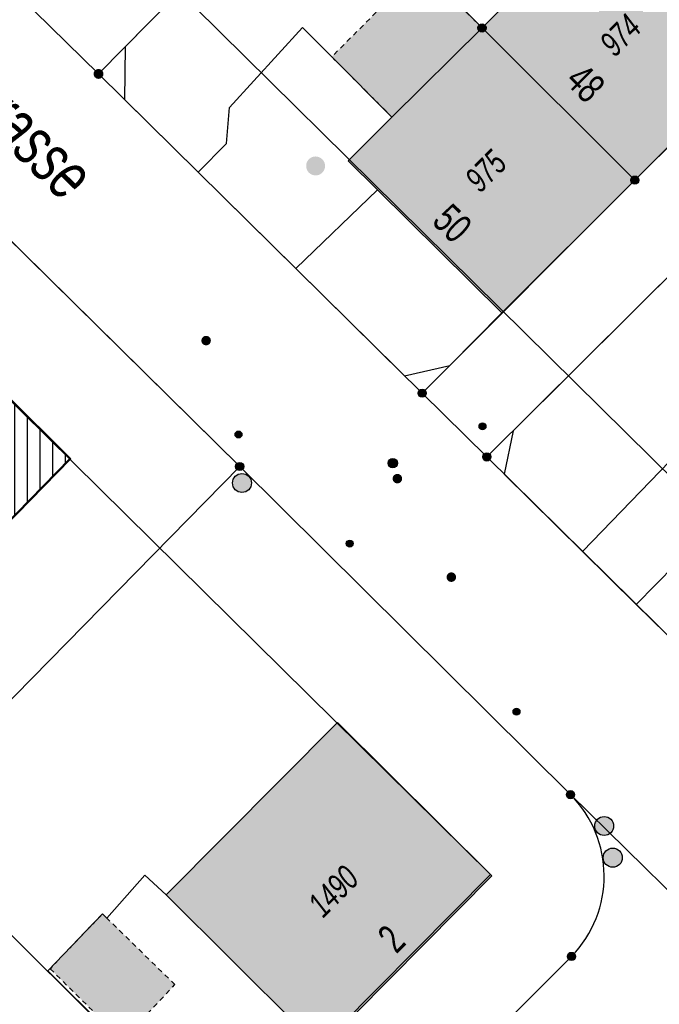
# Model space of a CAD drawing. Header units: metres. Extents: x 2695751 to 2696029, y 1260877 to 1261206.
# Tile 21 of 69: x 2695860 to 2695885, y 1260994 to 1261033. Entities that reach past the tile are written whole.
import ezdxf

# ---------------------------------------------------------------- set-up
doc = ezdxf.new("R2010")
doc.units = ezdxf.units.M
for name, pattern in [('AUSGEZOGEN', [0]), ('STRICHPUNKT2_S5', [0.96, 0.7, -0.26]), ('VERDECKT2_S2', [0.36, 0.2, -0.16])]:
    doc.linetypes.add(name, pattern=pattern)
doc.layers.add('Abbruch Allgemein', color=2, linetype='STRICHPUNKT2_S5', lineweight=50)
doc.layers.add('Abbruch Konstruktion', color=2, linetype='STRICHPUNKT2_S5', lineweight=50)
for name, color, linetype in [('AV_Flächen (EO)', 7, 'AUSGEZOGEN'), ('AV_Gebäudeflächen (BB)', 7, 'AUSGEZOGEN'), ('AV_Gebäudeflächen (EO)', 7, 'AUSGEZOGEN'), ('AV_Haus-Nr.', 7, 'AUSGEZOGEN'), ('AV_Linien (BB)', 7, 'AUSGEZOGEN'), ('AV_Strassennamen', 7, 'AUSGEZOGEN'), ('AV_Versicherung-Nr.', 7, 'AUSGEZOGEN'), ('Liegenschaftsgrenzen', 7, 'AUSGEZOGEN'), ('PFAV', 255, 'AUSGEZOGEN'), ('PFAW', 255, 'AUSGEZOGEN'), ('PFEW', 255, 'AUSGEZOGEN'), ('PFGA', 255, 'AUSGEZOGEN'), ('PFWA', 255, 'AUSGEZOGEN'), ('RAEW', 8, 'AUSGEZOGEN'), ('RP_Abstandslinie', 7, 'AUSGEZOGEN')]:
    doc.layers.add(name, color=color, linetype=linetype)
doc.styles.add('ARIAL', font='arial.ttf')

msp = doc.modelspace()

# ---------------------------------------------------------------- hatches: boundary and pattern name
at = {"layer": 'Abbruch Konstruktion', "lineweight": 25, "transparency": 33554687}
h = msp.add_hatch(dxfattribs=at)
h.set_pattern_fill('SCHRAFFUR_634', color=256, scale=0.2, angle=45, style=0, pattern_type=2)
h.set_pattern_definition([(90, (2695855, 1261000), (-1, 6e-17), []), (90, (2695854.5, 1261000), (-1, 6e-17), [])])
h.paths.add_polyline_path([(2695850.636, 1261014.777), (2695855.861, 1261009.618), (2695861.689, 1261015.574), (2695856.492, 1261020.735)], flags=0)
at = {"layer": 'AV_Gebäudeflächen (BB)', "true_color": 0xd2d2d2, "transparency": 33554687}
for points in [[(2695877.99, 1261032.62), (2695884.04, 1261026.6), (2695889.371, 1261031.902), (2695883.299, 1261037.969)], [(2695884.04, 1261026.6), (2695877.99, 1261032.62), (2695874.424, 1261029.095), (2695872.692, 1261027.363), (2695873.851, 1261026.216), (2695878.775, 1261021.343)], [(2695865.485, 1260998.327), (2695871.613, 1260992.249), (2695878.385, 1260999.077), (2695872.266, 1261005.14)]]:
    msp.add_hatch(color=254, dxfattribs=at).paths.add_polyline_path(points)
at = {"layer": 'AV_Gebäudeflächen (EO)', "true_color": 0xebebeb, "transparency": 33554687}
for points in [[(2695874.424, 1261029.095), (2695877.99, 1261032.62), (2695875.582, 1261035.024), (2695872.042, 1261031.478)], [(2695863.749, 1260992.582), (2695865.835, 1260994.774), (2695863.139, 1260997.41), (2695862.967, 1260997.578), (2695860.893, 1260995.406)]]:
    msp.add_hatch(color=7, dxfattribs=at).paths.add_polyline_path(points)
at = {"layer": 'PFAV', "transparency": 33554687}
for points in [[(2695878.152, 1261032.62), (2695878.149, 1261032.653), (2695878.139, 1261032.684), (2695878.123, 1261032.713), (2695878.102, 1261032.738), (2695878.076, 1261032.758), (2695878.046, 1261032.772), (2695878.015, 1261032.781), (2695877.982, 1261032.782), (2695877.949, 1261032.777), (2695877.918, 1261032.766), (2695877.891, 1261032.749), (2695877.867, 1261032.726), (2695877.848, 1261032.699), (2695877.835, 1261032.669), (2695877.828, 1261032.636), (2695877.828, 1261032.604), (2695877.835, 1261032.571), (2695877.848, 1261032.541), (2695877.867, 1261032.514), (2695877.891, 1261032.491), (2695877.918, 1261032.474), (2695877.949, 1261032.463), (2695877.982, 1261032.458), (2695878.015, 1261032.459), (2695878.046, 1261032.468), (2695878.076, 1261032.482), (2695878.102, 1261032.502), (2695878.123, 1261032.527), (2695878.139, 1261032.556), (2695878.149, 1261032.587)], [(2695863.005, 1261030.8), (2695863.001, 1261030.839), (2695862.989, 1261030.877), (2695862.97, 1261030.911), (2695862.944, 1261030.941), (2695862.913, 1261030.965), (2695862.878, 1261030.983), (2695862.84, 1261030.993), (2695862.8, 1261030.995), (2695862.761, 1261030.989), (2695862.724, 1261030.975), (2695862.691, 1261030.954), (2695862.662, 1261030.927), (2695862.64, 1261030.895), (2695862.624, 1261030.858), (2695862.616, 1261030.82), (2695862.616, 1261030.78), (2695862.624, 1261030.742), (2695862.64, 1261030.705), (2695862.662, 1261030.673), (2695862.691, 1261030.646), (2695862.724, 1261030.625), (2695862.761, 1261030.611), (2695862.8, 1261030.605), (2695862.84, 1261030.607), (2695862.878, 1261030.617), (2695862.913, 1261030.635), (2695862.944, 1261030.659), (2695862.97, 1261030.689), (2695862.989, 1261030.723), (2695863.001, 1261030.761)], [(2695884.202, 1261026.6), (2695884.199, 1261026.633), (2695884.189, 1261026.664), (2695884.173, 1261026.693), (2695884.152, 1261026.718), (2695884.126, 1261026.738), (2695884.096, 1261026.752), (2695884.065, 1261026.761), (2695884.032, 1261026.762), (2695883.999, 1261026.757), (2695883.968, 1261026.746), (2695883.941, 1261026.729), (2695883.917, 1261026.706), (2695883.898, 1261026.679), (2695883.885, 1261026.649), (2695883.878, 1261026.616), (2695883.878, 1261026.584), (2695883.885, 1261026.551), (2695883.898, 1261026.521), (2695883.917, 1261026.494), (2695883.941, 1261026.471), (2695883.968, 1261026.454), (2695883.999, 1261026.443), (2695884.032, 1261026.438), (2695884.065, 1261026.439), (2695884.096, 1261026.448), (2695884.126, 1261026.462), (2695884.152, 1261026.482), (2695884.173, 1261026.507), (2695884.189, 1261026.536), (2695884.199, 1261026.567)], [(2695875.782, 1261018.17), (2695875.779, 1261018.203), (2695875.769, 1261018.234), (2695875.753, 1261018.263), (2695875.732, 1261018.288), (2695875.706, 1261018.308), (2695875.676, 1261018.322), (2695875.645, 1261018.331), (2695875.612, 1261018.332), (2695875.579, 1261018.327), (2695875.548, 1261018.316), (2695875.521, 1261018.299), (2695875.497, 1261018.276), (2695875.478, 1261018.249), (2695875.465, 1261018.219), (2695875.458, 1261018.186), (2695875.458, 1261018.154), (2695875.465, 1261018.121), (2695875.478, 1261018.091), (2695875.497, 1261018.064), (2695875.521, 1261018.041), (2695875.548, 1261018.024), (2695875.579, 1261018.013), (2695875.612, 1261018.008), (2695875.645, 1261018.009), (2695875.676, 1261018.018), (2695875.706, 1261018.032), (2695875.732, 1261018.052), (2695875.753, 1261018.077), (2695875.769, 1261018.106), (2695875.779, 1261018.137)], [(2695878.342, 1261015.65), (2695878.339, 1261015.683), (2695878.329, 1261015.714), (2695878.313, 1261015.743), (2695878.292, 1261015.768), (2695878.266, 1261015.788), (2695878.236, 1261015.802), (2695878.205, 1261015.811), (2695878.172, 1261015.812), (2695878.139, 1261015.807), (2695878.108, 1261015.796), (2695878.081, 1261015.779), (2695878.057, 1261015.756), (2695878.038, 1261015.729), (2695878.025, 1261015.699), (2695878.018, 1261015.666), (2695878.018, 1261015.634), (2695878.025, 1261015.601), (2695878.038, 1261015.571), (2695878.057, 1261015.544), (2695878.081, 1261015.521), (2695878.108, 1261015.504), (2695878.139, 1261015.493), (2695878.172, 1261015.488), (2695878.205, 1261015.489), (2695878.236, 1261015.498), (2695878.266, 1261015.512), (2695878.292, 1261015.532), (2695878.313, 1261015.557), (2695878.329, 1261015.586), (2695878.339, 1261015.617)], [(2695868.562, 1261015.27), (2695868.559, 1261015.303), (2695868.549, 1261015.334), (2695868.533, 1261015.363), (2695868.512, 1261015.388), (2695868.486, 1261015.408), (2695868.456, 1261015.422), (2695868.425, 1261015.431), (2695868.392, 1261015.432), (2695868.359, 1261015.427), (2695868.328, 1261015.416), (2695868.301, 1261015.399), (2695868.277, 1261015.376), (2695868.258, 1261015.349), (2695868.245, 1261015.319), (2695868.238, 1261015.286), (2695868.238, 1261015.254), (2695868.245, 1261015.221), (2695868.258, 1261015.191), (2695868.277, 1261015.164), (2695868.301, 1261015.141), (2695868.328, 1261015.124), (2695868.359, 1261015.113), (2695868.392, 1261015.108), (2695868.425, 1261015.109), (2695868.456, 1261015.118), (2695868.486, 1261015.132), (2695868.512, 1261015.152), (2695868.533, 1261015.177), (2695868.549, 1261015.206), (2695868.559, 1261015.237)], [(2695881.652, 1261002.29), (2695881.649, 1261002.323), (2695881.639, 1261002.354), (2695881.623, 1261002.383), (2695881.602, 1261002.408), (2695881.576, 1261002.428), (2695881.546, 1261002.442), (2695881.515, 1261002.451), (2695881.482, 1261002.452), (2695881.449, 1261002.447), (2695881.418, 1261002.436), (2695881.391, 1261002.419), (2695881.367, 1261002.396), (2695881.348, 1261002.369), (2695881.335, 1261002.339), (2695881.328, 1261002.306), (2695881.328, 1261002.274), (2695881.335, 1261002.241), (2695881.348, 1261002.211), (2695881.367, 1261002.184), (2695881.391, 1261002.161), (2695881.418, 1261002.144), (2695881.449, 1261002.133), (2695881.482, 1261002.128), (2695881.515, 1261002.129), (2695881.546, 1261002.138), (2695881.576, 1261002.152), (2695881.602, 1261002.172), (2695881.623, 1261002.197), (2695881.639, 1261002.226), (2695881.649, 1261002.257)], [(2695881.692, 1260995.89), (2695881.689, 1260995.923), (2695881.679, 1260995.954), (2695881.663, 1260995.983), (2695881.642, 1260996.008), (2695881.616, 1260996.028), (2695881.586, 1260996.042), (2695881.555, 1260996.051), (2695881.522, 1260996.052), (2695881.489, 1260996.047), (2695881.458, 1260996.036), (2695881.431, 1260996.019), (2695881.407, 1260995.996), (2695881.388, 1260995.969), (2695881.375, 1260995.939), (2695881.368, 1260995.906), (2695881.368, 1260995.874), (2695881.375, 1260995.841), (2695881.388, 1260995.811), (2695881.407, 1260995.784), (2695881.431, 1260995.761), (2695881.458, 1260995.744), (2695881.489, 1260995.733), (2695881.522, 1260995.728), (2695881.555, 1260995.729), (2695881.586, 1260995.738), (2695881.616, 1260995.752), (2695881.642, 1260995.772), (2695881.663, 1260995.797), (2695881.679, 1260995.826), (2695881.689, 1260995.857)]]:
    msp.add_hatch(color=7, dxfattribs=at).paths.add_polyline_path(points)
at = {"layer": 'PFAW', "lineweight": 25, "transparency": 33554687}
for points in [[(2695871.778, 1261027.16), (2695871.77, 1261027.235), (2695871.748, 1261027.308), (2695871.711, 1261027.374), (2695871.661, 1261027.432), (2695871.601, 1261027.478), (2695871.533, 1261027.512), (2695871.46, 1261027.531), (2695871.384, 1261027.535), (2695871.309, 1261027.523), (2695871.238, 1261027.497), (2695871.173, 1261027.457), (2695871.118, 1261027.404), (2695871.075, 1261027.342), (2695871.045, 1261027.272), (2695871.03, 1261027.198), (2695871.03, 1261027.122), (2695871.045, 1261027.048), (2695871.075, 1261026.978), (2695871.118, 1261026.916), (2695871.173, 1261026.863), (2695871.238, 1261026.823), (2695871.309, 1261026.797), (2695871.384, 1261026.785), (2695871.46, 1261026.789), (2695871.533, 1261026.808), (2695871.601, 1261026.842), (2695871.661, 1261026.888), (2695871.711, 1261026.946), (2695871.748, 1261027.012), (2695871.77, 1261027.085)], [(2695863.085, 1260995.938), (2695863.077, 1260996.013), (2695863.055, 1260996.086), (2695863.018, 1260996.152), (2695862.968, 1260996.21), (2695862.908, 1260996.256), (2695862.84, 1260996.29), (2695862.767, 1260996.309), (2695862.691, 1260996.313), (2695862.616, 1260996.301), (2695862.545, 1260996.275), (2695862.48, 1260996.235), (2695862.425, 1260996.182), (2695862.382, 1260996.12), (2695862.352, 1260996.05), (2695862.337, 1260995.976), (2695862.337, 1260995.9), (2695862.352, 1260995.826), (2695862.382, 1260995.756), (2695862.425, 1260995.694), (2695862.48, 1260995.641), (2695862.545, 1260995.601), (2695862.616, 1260995.575), (2695862.691, 1260995.563), (2695862.767, 1260995.567), (2695862.84, 1260995.586), (2695862.908, 1260995.62), (2695862.968, 1260995.666), (2695863.018, 1260995.724), (2695863.055, 1260995.79), (2695863.077, 1260995.863)]]:
    msp.add_hatch(color=7, dxfattribs=at).paths.add_polyline_path(points)
at = {"layer": 'PFAW', "transparency": 33554687}
msp.add_hatch(color=253, dxfattribs=at).paths.add_polyline_path([(2695883.543, 1260999.796), (2695883.535, 1260999.872), (2695883.512, 1260999.945), (2695883.475, 1261000.012), (2695883.425, 1261000.071), (2695883.364, 1261000.118), (2695883.295, 1261000.151), (2695883.221, 1261000.171), (2695883.145, 1261000.174), (2695883.069, 1261000.163), (2695882.997, 1261000.136), (2695882.932, 1261000.096), (2695882.876, 1261000.043), (2695882.833, 1260999.98), (2695882.802, 1260999.909), (2695882.787, 1260999.834), (2695882.787, 1260999.758), (2695882.802, 1260999.683), (2695882.833, 1260999.612), (2695882.876, 1260999.549), (2695882.932, 1260999.496), (2695882.997, 1260999.456), (2695883.069, 1260999.429), (2695883.145, 1260999.418), (2695883.221, 1260999.421), (2695883.295, 1260999.441), (2695883.364, 1260999.474), (2695883.425, 1260999.521), (2695883.475, 1260999.58), (2695883.512, 1260999.647), (2695883.535, 1260999.72)])
at = {"layer": 'PFEW', "transparency": 33554687}
msp.add_hatch(color=7, dxfattribs=at).paths.add_polyline_path([(2695868.864, 1261014.619), (2695868.856, 1261014.694), (2695868.834, 1261014.767), (2695868.797, 1261014.833), (2695868.747, 1261014.891), (2695868.687, 1261014.937), (2695868.619, 1261014.971), (2695868.546, 1261014.99), (2695868.47, 1261014.994), (2695868.395, 1261014.982), (2695868.324, 1261014.956), (2695868.259, 1261014.916), (2695868.204, 1261014.863), (2695868.161, 1261014.801), (2695868.131, 1261014.731), (2695868.116, 1261014.657), (2695868.116, 1261014.581), (2695868.131, 1261014.507), (2695868.161, 1261014.437), (2695868.204, 1261014.375), (2695868.259, 1261014.322), (2695868.324, 1261014.282), (2695868.395, 1261014.256), (2695868.47, 1261014.244), (2695868.546, 1261014.248), (2695868.619, 1261014.267), (2695868.687, 1261014.301), (2695868.747, 1261014.347), (2695868.797, 1261014.405), (2695868.834, 1261014.471), (2695868.856, 1261014.544)])
at = {"layer": 'PFGA', "transparency": 33554687}
msp.add_hatch(color=7, dxfattribs=at).paths.add_polyline_path([(2695874.591, 1261015.535), (2695874.562, 1261015.559), (2695874.529, 1261015.577), (2695874.492, 1261015.587), (2695874.454, 1261015.59), (2695874.417, 1261015.586), (2695874.381, 1261015.574), (2695874.348, 1261015.555), (2695874.32, 1261015.53), (2695874.297, 1261015.499), (2695874.281, 1261015.465), (2695874.272, 1261015.428), (2695874.271, 1261015.39), (2695874.277, 1261015.353), (2695874.291, 1261015.317), (2695874.312, 1261015.285), (2695874.339, 1261015.258), (2695874.37, 1261015.237), (2695874.405, 1261015.223), (2695874.443, 1261015.216), (2695874.481, 1261015.217), (2695874.518, 1261015.225), (2695874.552, 1261015.241), (2695874.583, 1261015.263), (2695874.608, 1261015.291), (2695874.628, 1261015.324), (2695874.64, 1261015.359), (2695874.645, 1261015.397), (2695874.643, 1261015.435), (2695874.633, 1261015.471), (2695874.615, 1261015.505)])
at = {"layer": 'PFWA', "transparency": 33554687}
for points in [[(2695867.205, 1261020.123), (2695867.217, 1261020.137), (2695867.228, 1261020.153), (2695867.237, 1261020.169), (2695867.245, 1261020.187), (2695867.25, 1261020.205), (2695867.254, 1261020.223), (2695867.256, 1261020.242), (2695867.256, 1261020.261), (2695867.254, 1261020.28), (2695867.251, 1261020.299), (2695867.245, 1261020.317), (2695867.237, 1261020.334), (2695867.228, 1261020.351), (2695867.217, 1261020.367), (2695867.205, 1261020.381), (2695867.191, 1261020.394), (2695867.176, 1261020.406), (2695867.16, 1261020.416), (2695867.143, 1261020.424), (2695867.125, 1261020.431), (2695867.107, 1261020.436), (2695867.088, 1261020.439), (2695867.069, 1261020.439), (2695867.05, 1261020.439), (2695867.032, 1261020.436), (2695867.013, 1261020.431), (2695866.995, 1261020.424), (2695866.978, 1261020.416), (2695866.962, 1261020.406), (2695866.947, 1261020.394), (2695866.933, 1261020.381), (2695866.921, 1261020.367), (2695866.91, 1261020.351), (2695866.901, 1261020.335), (2695866.893, 1261020.317), (2695866.888, 1261020.299), (2695866.884, 1261020.281), (2695866.882, 1261020.262), (2695866.882, 1261020.243), (2695866.884, 1261020.224), (2695866.887, 1261020.205), (2695866.893, 1261020.187), (2695866.901, 1261020.17), (2695866.91, 1261020.153), (2695866.921, 1261020.137), (2695866.933, 1261020.123), (2695866.947, 1261020.11), (2695866.962, 1261020.098), (2695866.978, 1261020.088), (2695866.995, 1261020.08), (2695867.013, 1261020.073), (2695867.031, 1261020.068), (2695867.05, 1261020.065), (2695867.069, 1261020.065), (2695867.088, 1261020.065), (2695867.106, 1261020.068), (2695867.125, 1261020.073), (2695867.143, 1261020.08), (2695867.16, 1261020.088), (2695867.176, 1261020.098), (2695867.191, 1261020.11)], [(2695874.77, 1261014.655), (2695874.782, 1261014.669), (2695874.794, 1261014.684), (2695874.804, 1261014.701), (2695874.812, 1261014.718), (2695874.818, 1261014.736), (2695874.823, 1261014.754), (2695874.826, 1261014.773), (2695874.826, 1261014.792), (2695874.825, 1261014.811), (2695874.822, 1261014.83), (2695874.817, 1261014.848), (2695874.811, 1261014.866), (2695874.802, 1261014.883), (2695874.792, 1261014.899), (2695874.78, 1261014.914), (2695874.767, 1261014.927), (2695874.752, 1261014.939), (2695874.737, 1261014.95), (2695874.72, 1261014.959), (2695874.702, 1261014.966), (2695874.684, 1261014.972), (2695874.666, 1261014.976), (2695874.647, 1261014.977), (2695874.628, 1261014.977), (2695874.609, 1261014.975), (2695874.59, 1261014.971), (2695874.572, 1261014.965), (2695874.555, 1261014.958), (2695874.538, 1261014.948), (2695874.523, 1261014.937), (2695874.508, 1261014.925), (2695874.496, 1261014.911), (2695874.484, 1261014.896), (2695874.474, 1261014.879), (2695874.466, 1261014.862), (2695874.46, 1261014.844), (2695874.455, 1261014.826), (2695874.452, 1261014.807), (2695874.452, 1261014.788), (2695874.453, 1261014.769), (2695874.456, 1261014.75), (2695874.461, 1261014.732), (2695874.467, 1261014.714), (2695874.476, 1261014.697), (2695874.486, 1261014.681), (2695874.498, 1261014.666), (2695874.511, 1261014.653), (2695874.526, 1261014.641), (2695874.541, 1261014.63), (2695874.558, 1261014.621), (2695874.576, 1261014.614), (2695874.594, 1261014.608), (2695874.612, 1261014.604), (2695874.631, 1261014.603), (2695874.65, 1261014.603), (2695874.669, 1261014.605), (2695874.688, 1261014.609), (2695874.706, 1261014.615), (2695874.723, 1261014.622), (2695874.74, 1261014.632), (2695874.755, 1261014.643)], [(2695876.908, 1261010.762), (2695876.921, 1261010.776), (2695876.932, 1261010.791), (2695876.941, 1261010.808), (2695876.949, 1261010.825), (2695876.955, 1261010.843), (2695876.96, 1261010.861), (2695876.962, 1261010.88), (2695876.962, 1261010.899), (2695876.961, 1261010.918), (2695876.958, 1261010.937), (2695876.952, 1261010.955), (2695876.945, 1261010.973), (2695876.936, 1261010.989), (2695876.926, 1261011.005), (2695876.914, 1261011.02), (2695876.9, 1261011.033), (2695876.886, 1261011.045), (2695876.87, 1261011.056), (2695876.853, 1261011.065), (2695876.835, 1261011.072), (2695876.817, 1261011.077), (2695876.798, 1261011.08), (2695876.779, 1261011.081), (2695876.76, 1261011.081), (2695876.742, 1261011.078), (2695876.723, 1261011.074), (2695876.705, 1261011.068), (2695876.688, 1261011.06), (2695876.672, 1261011.05), (2695876.656, 1261011.039), (2695876.642, 1261011.026), (2695876.629, 1261011.012), (2695876.618, 1261010.997), (2695876.609, 1261010.98), (2695876.601, 1261010.963), (2695876.595, 1261010.945), (2695876.59, 1261010.927), (2695876.588, 1261010.908), (2695876.588, 1261010.889), (2695876.589, 1261010.87), (2695876.592, 1261010.851), (2695876.598, 1261010.833), (2695876.605, 1261010.815), (2695876.614, 1261010.799), (2695876.624, 1261010.783), (2695876.636, 1261010.768), (2695876.65, 1261010.755), (2695876.664, 1261010.743), (2695876.68, 1261010.732), (2695876.697, 1261010.723), (2695876.715, 1261010.716), (2695876.733, 1261010.711), (2695876.752, 1261010.708), (2695876.771, 1261010.707), (2695876.79, 1261010.707), (2695876.808, 1261010.71), (2695876.827, 1261010.714), (2695876.845, 1261010.72), (2695876.862, 1261010.728), (2695876.878, 1261010.738), (2695876.894, 1261010.749)], [(2695882.663, 1261000.711), (2695882.734, 1261000.685), (2695882.809, 1261000.674), (2695882.885, 1261000.679), (2695882.958, 1261000.698), (2695883.026, 1261000.732), (2695883.086, 1261000.779), (2695883.135, 1261000.837), (2695883.171, 1261000.903), (2695883.194, 1261000.976), (2695883.201, 1261001.051), (2695883.193, 1261001.127), (2695883.17, 1261001.199), (2695883.133, 1261001.265), (2695883.083, 1261001.322), (2695883.023, 1261001.368), (2695882.954, 1261001.401), (2695882.881, 1261001.42), (2695882.805, 1261001.423), (2695882.73, 1261001.411), (2695882.659, 1261001.385), (2695882.595, 1261001.344), (2695882.54, 1261001.292), (2695882.497, 1261001.229), (2695882.468, 1261001.159), (2695882.453, 1261001.085), (2695882.453, 1261001.009), (2695882.469, 1261000.935), (2695882.499, 1261000.865), (2695882.543, 1261000.803), (2695882.598, 1261000.751)]]:
    msp.add_hatch(color=7, dxfattribs=at).paths.add_polyline_path(points)
at = {"layer": 'RAEW', "transparency": 33554687}
for points in [[(2695877.872, 1261016.858), (2695877.872, 1261016.844), (2695877.874, 1261016.83), (2695877.878, 1261016.817), (2695877.883, 1261016.804), (2695877.889, 1261016.791), (2695877.896, 1261016.779), (2695877.905, 1261016.768), (2695877.914, 1261016.758), (2695877.925, 1261016.749), (2695877.936, 1261016.741), (2695877.948, 1261016.735), (2695877.961, 1261016.729), (2695877.975, 1261016.725), (2695877.988, 1261016.722), (2695878.002, 1261016.721), (2695878.016, 1261016.721), (2695878.03, 1261016.722), (2695878.043, 1261016.725), (2695878.057, 1261016.729), (2695878.07, 1261016.735), (2695878.082, 1261016.741), (2695878.093, 1261016.749), (2695878.104, 1261016.758), (2695878.113, 1261016.768), (2695878.122, 1261016.779), (2695878.129, 1261016.791), (2695878.135, 1261016.804), (2695878.14, 1261016.817), (2695878.144, 1261016.83), (2695878.146, 1261016.844), (2695878.146, 1261016.858), (2695878.146, 1261016.872), (2695878.144, 1261016.886), (2695878.14, 1261016.899), (2695878.135, 1261016.912), (2695878.129, 1261016.925), (2695878.122, 1261016.937), (2695878.113, 1261016.948), (2695878.104, 1261016.958), (2695878.093, 1261016.967), (2695878.082, 1261016.975), (2695878.07, 1261016.981), (2695878.057, 1261016.987), (2695878.043, 1261016.991), (2695878.03, 1261016.994), (2695878.016, 1261016.995), (2695878.002, 1261016.995), (2695877.988, 1261016.994), (2695877.975, 1261016.991), (2695877.961, 1261016.987), (2695877.948, 1261016.981), (2695877.936, 1261016.975), (2695877.925, 1261016.967), (2695877.914, 1261016.958), (2695877.905, 1261016.948), (2695877.896, 1261016.937), (2695877.889, 1261016.925), (2695877.883, 1261016.912), (2695877.878, 1261016.899), (2695877.874, 1261016.886), (2695877.872, 1261016.872)], [(2695868.214, 1261016.536), (2695868.214, 1261016.522), (2695868.216, 1261016.508), (2695868.22, 1261016.495), (2695868.225, 1261016.482), (2695868.231, 1261016.469), (2695868.238, 1261016.457), (2695868.247, 1261016.446), (2695868.256, 1261016.436), (2695868.267, 1261016.427), (2695868.278, 1261016.419), (2695868.29, 1261016.413), (2695868.303, 1261016.407), (2695868.317, 1261016.403), (2695868.33, 1261016.4), (2695868.344, 1261016.399), (2695868.358, 1261016.399), (2695868.372, 1261016.4), (2695868.385, 1261016.403), (2695868.399, 1261016.407), (2695868.412, 1261016.413), (2695868.424, 1261016.419), (2695868.435, 1261016.427), (2695868.446, 1261016.436), (2695868.455, 1261016.446), (2695868.464, 1261016.457), (2695868.471, 1261016.469), (2695868.477, 1261016.482), (2695868.482, 1261016.495), (2695868.486, 1261016.508), (2695868.488, 1261016.522), (2695868.488, 1261016.536), (2695868.488, 1261016.55), (2695868.486, 1261016.564), (2695868.482, 1261016.577), (2695868.477, 1261016.59), (2695868.471, 1261016.603), (2695868.464, 1261016.615), (2695868.455, 1261016.626), (2695868.446, 1261016.636), (2695868.435, 1261016.645), (2695868.424, 1261016.653), (2695868.412, 1261016.659), (2695868.399, 1261016.665), (2695868.385, 1261016.669), (2695868.372, 1261016.672), (2695868.358, 1261016.673), (2695868.344, 1261016.673), (2695868.33, 1261016.672), (2695868.317, 1261016.669), (2695868.303, 1261016.665), (2695868.29, 1261016.659), (2695868.278, 1261016.653), (2695868.267, 1261016.645), (2695868.256, 1261016.636), (2695868.247, 1261016.626), (2695868.238, 1261016.615), (2695868.231, 1261016.603), (2695868.225, 1261016.59), (2695868.22, 1261016.577), (2695868.216, 1261016.564), (2695868.214, 1261016.55)], [(2695868.351, 1261016.673), (2695868.337, 1261016.673), (2695868.323, 1261016.671), (2695868.31, 1261016.667), (2695868.297, 1261016.662), (2695868.284, 1261016.656), (2695868.272, 1261016.649), (2695868.261, 1261016.64), (2695868.251, 1261016.631), (2695868.242, 1261016.62), (2695868.234, 1261016.609), (2695868.228, 1261016.597), (2695868.222, 1261016.584), (2695868.218, 1261016.57), (2695868.215, 1261016.557), (2695868.214, 1261016.543), (2695868.214, 1261016.529), (2695868.215, 1261016.515), (2695868.218, 1261016.502), (2695868.222, 1261016.488), (2695868.228, 1261016.475), (2695868.234, 1261016.463), (2695868.242, 1261016.452), (2695868.251, 1261016.441), (2695868.261, 1261016.432), (2695868.272, 1261016.423), (2695868.284, 1261016.416), (2695868.297, 1261016.41), (2695868.31, 1261016.405), (2695868.323, 1261016.401), (2695868.337, 1261016.399), (2695868.351, 1261016.399), (2695868.365, 1261016.399), (2695868.379, 1261016.401), (2695868.392, 1261016.405), (2695868.405, 1261016.41), (2695868.418, 1261016.416), (2695868.43, 1261016.423), (2695868.441, 1261016.432), (2695868.451, 1261016.441), (2695868.46, 1261016.452), (2695868.468, 1261016.463), (2695868.474, 1261016.475), (2695868.48, 1261016.488), (2695868.484, 1261016.502), (2695868.487, 1261016.515), (2695868.488, 1261016.529), (2695868.488, 1261016.543), (2695868.487, 1261016.557), (2695868.484, 1261016.57), (2695868.48, 1261016.584), (2695868.474, 1261016.597), (2695868.468, 1261016.609), (2695868.46, 1261016.62), (2695868.451, 1261016.631), (2695868.441, 1261016.64), (2695868.43, 1261016.649), (2695868.418, 1261016.656), (2695868.405, 1261016.662), (2695868.392, 1261016.667), (2695868.379, 1261016.671), (2695868.365, 1261016.673)], [(2695872.616, 1261012.223), (2695872.616, 1261012.209), (2695872.618, 1261012.195), (2695872.622, 1261012.182), (2695872.627, 1261012.169), (2695872.633, 1261012.156), (2695872.64, 1261012.144), (2695872.649, 1261012.133), (2695872.658, 1261012.123), (2695872.669, 1261012.114), (2695872.68, 1261012.106), (2695872.692, 1261012.1), (2695872.705, 1261012.094), (2695872.719, 1261012.09), (2695872.732, 1261012.087), (2695872.746, 1261012.086), (2695872.76, 1261012.086), (2695872.774, 1261012.087), (2695872.787, 1261012.09), (2695872.801, 1261012.094), (2695872.814, 1261012.1), (2695872.826, 1261012.106), (2695872.837, 1261012.114), (2695872.848, 1261012.123), (2695872.857, 1261012.133), (2695872.866, 1261012.144), (2695872.873, 1261012.156), (2695872.879, 1261012.169), (2695872.884, 1261012.182), (2695872.888, 1261012.195), (2695872.89, 1261012.209), (2695872.89, 1261012.223), (2695872.89, 1261012.237), (2695872.888, 1261012.251), (2695872.884, 1261012.264), (2695872.879, 1261012.277), (2695872.873, 1261012.29), (2695872.866, 1261012.302), (2695872.857, 1261012.313), (2695872.848, 1261012.323), (2695872.837, 1261012.332), (2695872.826, 1261012.34), (2695872.814, 1261012.346), (2695872.801, 1261012.352), (2695872.787, 1261012.356), (2695872.774, 1261012.359), (2695872.76, 1261012.36), (2695872.746, 1261012.36), (2695872.732, 1261012.359), (2695872.719, 1261012.356), (2695872.705, 1261012.352), (2695872.692, 1261012.346), (2695872.68, 1261012.34), (2695872.669, 1261012.332), (2695872.658, 1261012.323), (2695872.649, 1261012.313), (2695872.64, 1261012.302), (2695872.633, 1261012.29), (2695872.627, 1261012.277), (2695872.622, 1261012.264), (2695872.618, 1261012.251), (2695872.616, 1261012.237)], [(2695879.218, 1261005.574), (2695879.218, 1261005.56), (2695879.22, 1261005.546), (2695879.224, 1261005.533), (2695879.229, 1261005.52), (2695879.235, 1261005.507), (2695879.242, 1261005.495), (2695879.251, 1261005.484), (2695879.26, 1261005.474), (2695879.271, 1261005.465), (2695879.282, 1261005.457), (2695879.294, 1261005.451), (2695879.307, 1261005.445), (2695879.321, 1261005.441), (2695879.334, 1261005.438), (2695879.348, 1261005.437), (2695879.362, 1261005.437), (2695879.376, 1261005.438), (2695879.389, 1261005.441), (2695879.403, 1261005.445), (2695879.416, 1261005.451), (2695879.428, 1261005.457), (2695879.439, 1261005.465), (2695879.45, 1261005.474), (2695879.459, 1261005.484), (2695879.468, 1261005.495), (2695879.475, 1261005.507), (2695879.481, 1261005.52), (2695879.486, 1261005.533), (2695879.49, 1261005.546), (2695879.492, 1261005.56), (2695879.492, 1261005.574), (2695879.492, 1261005.588), (2695879.49, 1261005.602), (2695879.486, 1261005.615), (2695879.481, 1261005.628), (2695879.475, 1261005.641), (2695879.468, 1261005.653), (2695879.459, 1261005.664), (2695879.45, 1261005.674), (2695879.439, 1261005.683), (2695879.428, 1261005.691), (2695879.416, 1261005.697), (2695879.403, 1261005.703), (2695879.389, 1261005.707), (2695879.376, 1261005.71), (2695879.362, 1261005.711), (2695879.348, 1261005.711), (2695879.334, 1261005.71), (2695879.321, 1261005.707), (2695879.307, 1261005.703), (2695879.294, 1261005.697), (2695879.282, 1261005.691), (2695879.271, 1261005.683), (2695879.26, 1261005.674), (2695879.251, 1261005.664), (2695879.242, 1261005.653), (2695879.235, 1261005.641), (2695879.229, 1261005.628), (2695879.224, 1261005.615), (2695879.22, 1261005.602), (2695879.218, 1261005.588)]]:
    msp.add_hatch(color=1, dxfattribs=at).paths.add_polyline_path(points)

# ---------------------------------------------------------------- linework, layer by layer
at = {"layer": 'Abbruch Allgemein', "linetype": 'AUSGEZOGEN', "transparency": 33554687}
msp.add_lwpolyline([(2695855.861, 1261009.618), (2695850.636, 1261014.777), (2695856.492, 1261020.735), (2695861.689, 1261015.574), (2695855.861, 1261009.618)], close=True, dxfattribs=at)
at = {"layer": 'AV_Flächen (EO)', "color": 7, "linetype": 'AUSGEZOGEN', "transparency": 33554687}
msp.add_line((2695874.424, 1261029.095), (2695877.99, 1261032.62), dxfattribs=at)
at = {"layer": 'AV_Flächen (EO)', "color": 7, "linetype": 'VERDECKT2_S2', "transparency": 33554687}
msp.add_lwpolyline([(2695877.99, 1261032.62), (2695875.582, 1261035.024), (2695872.042, 1261031.478), (2695874.424, 1261029.095)], dxfattribs=at)
msp.add_lwpolyline([(2695863.749, 1260992.582), (2695865.835, 1260994.774), (2695863.139, 1260997.41), (2695862.967, 1260997.578), (2695860.893, 1260995.406), (2695863.749, 1260992.582)], close=True, dxfattribs=at)
at = {"layer": 'AV_Linien (BB)', "color": 7, "linetype": 'AUSGEZOGEN', "transparency": 33554687}
for p, q in [((2695874.424, 1261029.095), (2695877.99, 1261032.62)), ((2695877.99, 1261032.62), (2695884.04, 1261026.6)), ((2695889.371, 1261031.902), (2695884.04, 1261026.6)), ((2695863.869, 1261031.876), (2695863.835, 1261029.789)), ((2695866.755, 1261026.91), (2695863.835, 1261029.789)), ((2695870.621, 1261023.098), (2695866.755, 1261026.91)), ((2695884.04, 1261026.6), (2695878.775, 1261021.343)), ((2695873.851, 1261026.216), (2695870.621, 1261023.098)), ((2695878.775, 1261021.343), (2695873.851, 1261026.216)), ((2695874.924, 1261018.856), (2695870.621, 1261023.098)), ((2695876.712, 1261019.263), (2695878.775, 1261021.343)), ((2695874.924, 1261018.856), (2695876.712, 1261019.263)), ((2695879.223, 1261016.686), (2695878.871, 1261014.969)), ((2695881.969, 1261011.915), (2695878.871, 1261014.969)), ((2695884.098, 1261009.816), (2695881.969, 1261011.915)), ((2695891.48, 1261002.54), (2695884.098, 1261009.816)), ((2695871.613, 1260992.249), (2695865.485, 1260998.327)), ((2695881.53, 1260995.89), (2695874.789, 1260989.168))]:
    msp.add_line(p, q, dxfattribs=at)
for points in [[(2695839.57, 1261043.66), (2695854.42, 1261029.04), (2695868.4, 1261015.27), (2695881.49, 1261002.29)], [(2695863.869, 1261031.876), (2695871.24, 1261039.36), (2695875.625, 1261043.758)], [(2695877.99, 1261032.62), (2695883.299, 1261037.969), (2695889.371, 1261031.902)], [(2695866.755, 1261026.91), (2695867.871, 1261028.043), (2695867.992, 1261029.468), (2695870.882, 1261032.638), (2695872.042, 1261031.478), (2695874.424, 1261029.095)], [(2695873.851, 1261026.216), (2695872.692, 1261027.363), (2695874.424, 1261029.095)], [(2695879.223, 1261016.686), (2695886.2, 1261023.62), (2695890.74, 1261028.14), (2695891.281, 1261028.681)], [(2695881.969, 1261011.915), (2695885.808, 1261015.881), (2695887.938, 1261013.726), (2695887.204, 1261012.976), (2695884.098, 1261009.816)], [(2695865.485, 1260998.327), (2695872.266, 1261005.14), (2695878.385, 1260999.077), (2695871.613, 1260992.249)], [(2695865.378, 1260985.993), (2695867.768, 1260988.395), (2695860.807, 1260995.316), (2695862.967, 1260997.578), (2695863.139, 1260997.41), (2695864.644, 1260999.105), (2695865.485, 1260998.327)]]:
    msp.add_lwpolyline(points, dxfattribs=at)
msp.add_arc((2695878.274, 1260999.07), 4.551, 315.6789, 45.0372, dxfattribs=at)
at = {"layer": 'Liegenschaftsgrenzen', "color": 7, "linetype": 'AUSGEZOGEN', "transparency": 33554687}
for p, q in [((2695871.24, 1261039.36), (2695862.81, 1261030.8)), ((2695860.27, 1261033.28), (2695862.81, 1261030.8)), ((2695862.81, 1261030.8), (2695875.62, 1261018.17)), ((2695854.42, 1261029.04), (2695868.4, 1261015.27)), ((2695875.62, 1261018.17), (2695884.04, 1261026.6)), ((2695886.2, 1261023.62), (2695878.18, 1261015.65)), ((2695875.62, 1261018.17), (2695878.18, 1261015.65)), ((2695878.18, 1261015.65), (2695891.48, 1261002.54)), ((2695868.4, 1261015.27), (2695854.71, 1261001.34)), ((2695881.49, 1261002.29), (2695868.4, 1261015.27)), ((2695881.49, 1261002.29), (2695892.2, 1260991.77)), ((2695854.71, 1261001.34), (2695870.9, 1260985.29)), ((2695870.9, 1260985.29), (2695881.53, 1260995.89))]:
    msp.add_line(p, q, dxfattribs=at)
for points in [[(2695884.04, 1261026.6), (2695877.99, 1261032.62), (2695871.24, 1261039.36)], [(2695892.87, 1261038.96), (2695892.88, 1261035.45), (2695884.04, 1261026.6)]]:
    msp.add_lwpolyline(points, dxfattribs=at)
msp.add_arc((2695878.274, 1260999.07), 4.551, 315.6789, 45.0372, dxfattribs=at)
at = {"layer": 'PFAV', "color": 7, "transparency": 33554687}
for centre in [(2695877.99, 1261032.62), (2695884.04, 1261026.6), (2695875.62, 1261018.17), (2695878.18, 1261015.65), (2695868.4, 1261015.27), (2695881.49, 1261002.29), (2695881.53, 1260995.89)]:
    msp.add_circle(centre, 0.162, dxfattribs=at)
at = {"layer": 'PFAW', "transparency": 33554687}
msp.add_circle((2695883.164, 1260999.796), 0.379, dxfattribs=at)
at = {"layer": 'PFEW', "transparency": 33554687}
msp.add_circle((2695868.489, 1261014.619), 0.375, dxfattribs=at)
at = {"layer": 'PFGA', "transparency": 33554687}
msp.add_circle((2695874.458, 1261015.403), 0.187, dxfattribs=at)
at = {"layer": 'PFWA', "transparency": 33554687}
msp.add_circle((2695882.826, 1261001.049), 0.375, dxfattribs=at)
at = {"layer": 'RAEW', "color": 1, "transparency": 33554687}
for centre in [(2695878.009, 1261016.858), (2695868.351, 1261016.536), (2695868.351, 1261016.536), (2695872.753, 1261012.223), (2695879.355, 1261005.574)]:
    msp.add_circle(centre, 0.137, dxfattribs=at)
at = {"layer": 'RP_Abstandslinie', "color": 7, "linetype": 'AUSGEZOGEN', "transparency": 33554687}
msp.add_line((2695832.73, 1260953.25), (2695878.33, 1260999.13), dxfattribs=at)
for points in [[(2695815.92, 1261083.45), (2695852.53, 1261047.34), (2695889.71, 1261010.67), (2695915.9, 1260984.83), (2695942.7, 1260958.39), (2695972.35, 1260992.97), (2695942.13, 1261023.53), (2695912.25, 1261053.75), (2695881.66, 1261084.69), (2695850.32, 1261116.38)], [(2695878.33, 1260999.13), (2695841.15, 1261035.8), (2695804.21, 1261072.25)]]:
    msp.add_lwpolyline(points, dxfattribs=at)

# ---------------------------------------------------------------- texts
at = {"layer": 'AV_Haus-Nr.', "color": 7, "transparency": 33554687, "char_height": 1.1621, "attachment_point": 8, "style": 'ARIAL'}
for s, insert, width, rotation in [('\\W0.70;48', (2695881.667, 1261030.014), 1.68109, 315.1422), ('\\W0.70;50', (2695876.402, 1261024.469), 1.68109, 315.2979), ('\\W0.68;2', (2695874.814, 1260996.181), 1.02516, 45.2358)]:
    msp.add_mtext(s, dxfattribs=dict(at, insert=insert, width=width, rotation=rotation))
at = {"layer": 'AV_Strassennamen', "color": 7, "transparency": 33554687, "insert": (2695856.486, 1261031.888), "char_height": 1.93684, "width": 16.52, "attachment_point": 5, "rotation": 315.4482, "style": 'ARIAL'}
msp.add_mtext('\\A1;{\\fArial|i1|b0;\\H1.936838;\\W0.700000;\\C7;Wasserfurristrasse}\\P', dxfattribs=at)
at = {"layer": 'AV_Versicherung-Nr.', "color": 7, "transparency": 33554687, "char_height": 0.96842, "attachment_point": 5, "style": 'ARIAL'}
for s, insert, width, rotation in [('\\A1;{\\fArial|i1|b0;\\H0.968418;\\W0.700000;\\C7;974}\\P', (2695883.471, 1261032.33), 1.93301, 44.8443), ('\\A1;{\\fArial|i1|b0;\\H0.968418;\\W0.700000;\\C7;975}\\P', (2695878.139, 1261026.957), 1.93301, 44.9559), ('\\A1;{\\fArial|i1|b0;\\H0.968418;\\W0.700000;\\C7;1490}\\P', (2695872.105, 1260998.468), 2.45636, 45.2358)]:
    msp.add_mtext(s, dxfattribs=dict(at, insert=insert, width=width, rotation=rotation))

doc.saveas('drawing.dxf')
